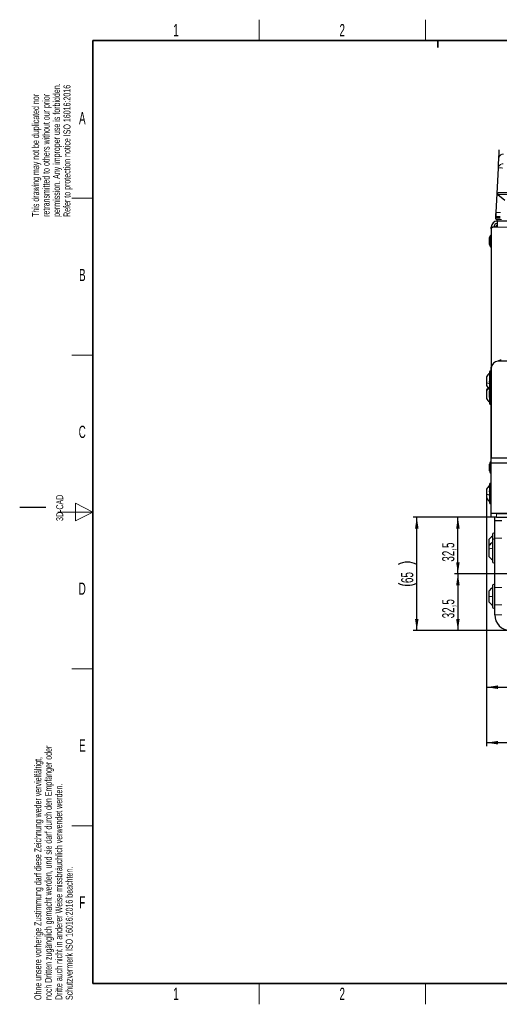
# Paper-space layout 'Blatt5' of a CAD drawing. Header units: millimetres. Extents: x 5 to 418, y 2 to 292.
# Tile 1 of 20: x 5 to 143, y 6 to 288. Entities that reach past the tile are written whole.
import ezdxf

# ---------------------------------------------------------------- set-up
doc = ezdxf.new("R2010")
doc.units = ezdxf.units.MM
doc.layers.add('SLD-0', color=7, linetype='Continuous')
doc.styles.add('SLDTEXTSTYLE1', font='TXT', dxfattribs={"width": 0.605})
doc.dimstyles.new('SLDDIMSTYLE4', dxfattribs={"dimtxt": 3.5, "dimasz": 3.302, "dimexe": 0, "dimexo": 0.0625, "dimgap": 0.875, "dimtad": 1, "dimdec": 1, "dimlfac": 2, "dimrnd": 1e-09, "dimzin": 12, "dimdsep": 46, "dimtxsty": 'SLDTEXTSTYLE1', "dimsah": 1, "dimcen": 0.09, "dimadec": 0, "dimazin": 3, "dimtfac": 1, "dimtofl": 0, "dimtmove": 0, "dimatfit": 3, "dimfxl": 1, "dimfrac": 2, "dimtolj": 1, "dimtzin": 12, "dimarcsym": 0})
doc.dimstyles.new('SLDDIMSTYLE5', dxfattribs={"dimtxt": 3.5, "dimasz": 3.302, "dimexe": 0, "dimexo": 0.0625, "dimgap": 0.875, "dimtad": 1, "dimlfac": 2, "dimrnd": 1e-09, "dimzin": 12, "dimdsep": 46, "dimtxsty": 'SLDTEXTSTYLE1', "dimsah": 1, "dimcen": 0.09, "dimadec": 0, "dimazin": 3, "dimtfac": 1, "dimtofl": 0, "dimtmove": 0, "dimatfit": 3, "dimfxl": 1, "dimfrac": 2, "dimtolj": 1, "dimtzin": 12, "dimarcsym": 0})

# ---------------------------------------------------------------- blocks, each defined once
blk = doc.blocks.new('_D_18')
at = {"layer": 'SLD-0', "color": 7}
for p, q in [((139, 151.3), (139, 95.98)), ((171.88, 129.54), (171.88, 95.98)), ((139, 96.98), (171.88, 96.98))]:
    blk.add_line(p, q, dxfattribs=at)
for points in [[(139, 96.98), (142.3, 96.47), (142.3, 97.49)], [(171.88, 96.98), (168.57, 97.49), (168.57, 96.47)]]:
    blk.add_solid(points, dxfattribs=at)
at = {"layer": 'SLD-0', "color": 7, "insert": (150.76, 101.49), "char_height": 3.5, "attachment_point": 1, "style": 'SLDTEXTSTYLE1'}
blk.add_mtext('65,8', dxfattribs=at)
blk = doc.blocks.new('_D_20')
at = {"layer": 'SLD-0', "color": 7}
for p, q in [((140.38, 145.79), (129.8, 145.79)), ((130.8, 129.54), (130.8, 145.79)), ((171.88, 129.54), (129.8, 129.54))]:
    blk.add_line(p, q, dxfattribs=at)
for points in [[(130.8, 145.79), (130.3, 142.49), (131.31, 142.49)], [(130.8, 129.54), (131.31, 132.84), (130.3, 132.84)]]:
    blk.add_solid(points, dxfattribs=at)
at = {"layer": 'SLD-0', "color": 7, "insert": (126.29, 132.99), "char_height": 3.5, "attachment_point": 1, "rotation": 90, "style": 'SLDTEXTSTYLE1'}
blk.add_mtext('32,5', dxfattribs=at)
blk = doc.blocks.new('_D_21')
at = {"layer": 'SLD-0', "color": 7}
for p, q in [((171.88, 129.54), (129.8, 129.54)), ((130.8, 129.54), (130.8, 113.29)), ((157.88, 113.29), (129.8, 113.29))]:
    blk.add_line(p, q, dxfattribs=at)
for points in [[(130.8, 129.54), (130.3, 126.24), (131.31, 126.24)], [(130.8, 113.29), (131.31, 116.59), (130.3, 116.59)]]:
    blk.add_solid(points, dxfattribs=at)
at = {"layer": 'SLD-0', "color": 7, "insert": (126.29, 116.74), "char_height": 3.5, "attachment_point": 1, "rotation": 90, "style": 'SLDTEXTSTYLE1'}
blk.add_mtext('32,5', dxfattribs=at)
blk = doc.blocks.new('_D_22')
at = {"layer": 'SLD-0', "color": 7}
for p, q in [((140.38, 145.79), (118, 145.79)), ((119, 113.29), (119, 145.79)), ((145.88, 113.29), (118, 113.29))]:
    blk.add_line(p, q, dxfattribs=at)
for centre, start, end in [((116.31, 126.84), 63.4349, 116.5651), ((116.31, 132.24), 243.4349, 296.5651)]:
    blk.add_arc(centre, 6.01, start, end, dxfattribs=at)
for points in [[(119, 145.79), (118.49, 142.49), (119.51, 142.49)], [(119, 113.29), (119.51, 116.59), (118.49, 116.59)]]:
    blk.add_solid(points, dxfattribs=at)
at = {"layer": 'SLD-0', "color": 7, "insert": (114.49, 126.87), "char_height": 3.5, "attachment_point": 1, "rotation": 90, "style": 'SLDTEXTSTYLE1'}
blk.add_mtext('65', dxfattribs=at)
blk = doc.blocks.new('_D_23')
at = {"layer": 'SLD-0', "color": 7}
for p, q in [((139, 151.3), (139, 80.06)), ((226.88, 129.04), (226.88, 80.06)), ((226.88, 81.06), (139, 81.06))]:
    blk.add_line(p, q, dxfattribs=at)
for points in [[(139, 81.06), (142.3, 80.56), (142.3, 81.57)], [(226.88, 81.06), (223.57, 81.57), (223.57, 80.56)]]:
    blk.add_solid(points, dxfattribs=at)
at = {"layer": 'SLD-0', "color": 7, "insert": (176.92, 85.58), "char_height": 3.5, "attachment_point": 1, "style": 'SLDTEXTSTYLE1'}
blk.add_mtext('175,8', dxfattribs=at)

psp = doc.layouts.new('Blatt5')

# ---------------------------------------------------------------- linework, layer by layer
at = {"color": 7, "linetype": 'Continuous', "lineweight": 25}
for p, q in [((141.754, 233.1742), (142.4225, 245.931)), ((142.2224, 238.3288), (144.3077, 236.6996)), ((149.8764, 238.7759), (142.3764, 238.7759)), ((141.6581, 231.3449), (141.6795, 231.7527)), ((141.9291, 231.9896), (142.9296, 231.9896)), ((140.3764, 228.9896), (140.8764, 228.9896)), ((140.3764, 228.4896), (140.3764, 228.9896)), ((142.1264, 228.9896), (140.8764, 228.9896)), ((142.9085, 231.2396), (141.7579, 231.2396)), ((141.8014, 228.9896), (141.8014, 229.2146)), ((141.9014, 229.3146), (142.1264, 229.3146)), ((142.1214, 230.8344), (142.1051, 231.1449)), ((142.1214, 230.8344), (142.1264, 230.7396)), ((142.1264, 228.9896), (142.1264, 230.7396)), ((303.6264, 230.7396), (142.1264, 230.7396)), ((140.3764, 226.6221), (140.1264, 226.6221)), ((140.1264, 223.3571), (140.1264, 226.6221)), ((140.3764, 228.4896), (140.3764, 188.9396)), ((139.8764, 224.0186), (139.8764, 225.9607)), ((140.1264, 223.3571), (140.3764, 223.3571)), ((303.3514, 190.5396), (142.4014, 190.5396)), ((139.8764, 187.4896), (139.8764, 183.8606)), ((140.3764, 188.9396), (140.4418, 188.9396)), ((140.3764, 188.9396), (140.3764, 188.7896)), ((140.3764, 162.7896), (140.3764, 188.7896)), ((140.3764, 188.7896), (140.417, 188.7896)), ((140.4014, 188.5396), (140.4014, 162.7896)), ((139.0014, 186.0271), (139.0014, 184.3638)), ((139.0014, 184.3638), (139.0014, 183.5521)), ((139.8764, 183.8606), (139.8764, 182.0896)), ((139.0014, 182.2771), (139.0014, 182.0119)), ((139.0014, 182.0119), (139.0014, 179.8021)), ((139.8764, 182.0896), (139.8764, 181.9854)), ((139.8777, 182.0633), (139.8764, 182.0107)), ((139.8764, 180.0686), (139.8764, 182.0107)), ((140.1264, 179.4071), (140.1264, 181.8396)), ((139.8764, 180.0822), (139.8764, 178.3396)), ((140.1264, 179.4071), (140.3764, 179.4071)), ((140.3764, 161.6221), (140.1264, 161.6221)), ((140.1264, 158.3571), (140.1264, 161.6221)), ((140.3764, 162.7896), (147.1352, 162.7896)), ((140.3764, 161.2896), (140.3764, 162.7896)), ((140.3764, 146.7896), (140.3764, 161.2896)), ((207.9764, 161.2896), (140.3764, 161.2896)), ((139.8764, 159.0186), (139.8764, 160.9607)), ((140.1264, 158.3571), (140.3764, 158.3571)), ((139.0014, 153.7771), (139.0014, 152.3221)), ((139.8764, 155.2396), (139.8764, 152.065)), ((139.0014, 152.3221), (139.0014, 151.3021)), ((139.8764, 152.065), (139.8764, 149.8396)), ((305.3764, 146.7896), (140.3764, 146.7896)), ((140.3764, 145.7896), (140.3764, 146.7896)), ((141.8764, 145.7896), (140.3764, 145.7896)), ((141.3764, 144.7896), (141.3764, 145.7896)), ((141.3764, 144.7896), (143.3764, 144.7896)), ((141.3764, 139.7896), (141.3764, 144.7896)), ((141.8764, 146.7896), (303.8764, 146.7896)), ((141.8764, 145.7896), (303.8764, 145.7896)), ((139.7264, 139.3296), (139.7264, 137.5805)), ((140.7764, 140.8896), (140.7764, 139.1405)), ((140.7764, 139.1405), (140.7764, 137.0672)), ((141.3764, 125.6101), (141.3764, 139.7896)), ((139.7264, 137.5805), (139.7264, 136.5505)), ((139.7264, 136.5505), (139.7264, 134.5005)), ((140.7764, 137.0672), (140.7764, 132.9405)), ((139.7264, 124.5805), (139.7264, 123.0405)), ((140.7764, 126.1405), (140.7764, 119.9405)), ((141.3764, 120.6101), (141.3764, 125.6101)), ((139.7264, 123.0405), (139.7264, 121.5005)), ((141.3764, 117.7896), (141.3764, 120.6101))]:
    psp.add_line(p, q, dxfattribs=at)
at = {"color": 7, "linetype": 'Continuous', "lineweight": 18}
for p, q in [((146.2199, 238.3288), (142.2224, 238.3288)), ((141.8014, 229.2146), (141.6798, 229.2146)), ((141.9014, 229.3146), (141.9014, 229.4361)), ((142.1264, 228.9896), (303.6264, 228.9896)), ((141.8764, 146.7896), (141.8764, 145.7896)), ((143.3764, 139.7896), (141.3764, 139.7896)), ((141.3764, 125.6101), (143.3764, 125.6101)), ((143.3764, 120.6101), (141.3764, 120.6101)), ((143.3764, 117.7896), (141.3764, 117.7896))]:
    psp.add_line(p, q, dxfattribs=at)
for centre, radius, start, end in [((143.8184, 248.7176), 1.2481, 86.010055, 176.907394), ((143.6676, 245.8625), 1.247, 85.954089, 176.853299), ((143.0466, 239.9491), 6.0143, 84.043308, 95.956692)]:
    psp.add_arc(centre, radius, start, end, dxfattribs=at)
at = {"color": 7, "linetype": 'Continuous', "lineweight": 25}
for centre, radius, start, end in [((142.3764, 238.5259), 0.25, 90, 232), ((141.9291, 231.7396), 0.25, 90, 177), ((142.1264, 228.9896), 1.75, 90, 180), ((140.8764, 228.4896), 0.5, 90, 180), ((142.1264, 228.9896), 1, 90, 180), ((142.1264, 228.9896), 0.5, 90, 180), ((141.7579, 231.3396), 0.1, 177, 270), ((141.9014, 229.2146), 0.1, 90, 180), ((142.0053, 231.1396), 0.1, 3, 90), ((142.2213, 230.8396), 0.1, 183, 270), ((140.8764, 225.9607), 1, 138.590378, 180), ((140.8764, 224.0186), 1, 180, 221.409622), ((142.4014, 188.5396), 2, 90, 180), ((143.2264, 188.7896), 2, 90, 119.303951), ((141.511, 184.6246), 2.875, 124.651518, 150.801104), ((140.1264, 187.4896), 0.25, 0, 180), ((141.511, 184.9547), 2.875, 209.198896, 235.348482), ((141.511, 180.8746), 2.875, 134.799086, 150.801104), ((140.1264, 182.0896), 0.25, 180, 0), ((141.511, 181.2047), 2.875, 209.198896, 235.348482), ((140.8764, 180.0686), 1, 180, 221.409622), ((140.1264, 178.3396), 0.25, 180, 0), ((140.8764, 160.9607), 1, 138.590378, 180), ((140.8764, 159.0186), 1, 180, 221.409622), ((140.1264, 155.2396), 0.25, 0, 180), ((141.511, 152.3746), 2.875, 124.651518, 150.801104), ((141.511, 152.7047), 2.875, 209.198896, 235.348482), ((140.1264, 149.8396), 0.25, 180, 0), ((142.27, 137.6018), 3.075, 119.060563, 145.811896), ((142.27, 135.8526), 3.075, 119.060563, 145.811896), ((141.0764, 140.8896), 0.3, 0, 180), ((141.0764, 139.1405), 0.3, 0, 180), ((142.27, 136.2284), 3.075, 214.188104, 240.939437), ((141.0764, 132.9405), 0.3, 180, 0), ((142.27, 122.8526), 3.075, 119.060563, 145.811896), ((141.0764, 126.1405), 0.3, 0, 180), ((142.27, 123.2284), 3.075, 214.188104, 240.939437), ((141.0764, 119.9405), 0.3, 180, 0), ((145.8764, 117.7896), 4.5, 180, 270)]:
    psp.add_arc(centre, radius, start, end, dxfattribs=at)
at = {"color": 7, "linetype": 'Continuous', "lineweight": 18}
for centre, major_axis, ratio, start_param, end_param in [((142.9305, 231.7396), (1.251, -0.0131), 0.00347958, 1.57156383, 3.14144677), ((143.0091, 233.2396), (1.2551, 0.0658), 0.05169495, 3.13615959, 4.70421686), ((142.9095, 231.3396), (1.2514, -0.0052), 0.00139105, 1.57164265, 3.14152558), ((143.3571, 231.1396), (1.252, -0.0052), 0.0041678, 1.57377129, 3.14182856), ((143.3728, 230.8396), (1.2514, 0.0052), 0.00417146, 3.14179378, 4.70985106)]:
    psp.add_ellipse(centre, major_axis=major_axis, ratio=ratio, start_param=start_param, end_param=end_param, dxfattribs=at)
at = {"color": 7, "linetype": 'Continuous', "lineweight": 25}
for points, knots in [([(142.4225, 245.931), (142.4259, 245.9949), (142.4812, 247.0512), (142.5281, 247.9451), (142.5721, 248.7849)], [0, 0, 0, 0, 0.06053553, 1, 1, 1, 1]), ([(142.5721, 248.7849), (142.5725, 248.7929), (142.5745, 248.8308), (142.586, 249.05), (142.6139, 249.5823), (142.6518, 250.3067), (142.6811, 250.8646), (142.6957, 251.1436)], [0, 0, 0, 0, 0.062417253, 0.296789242, 0.531187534, 0.765593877, 1, 1, 1, 1]), ([(141.6795, 231.7527), (141.6811, 231.7846), (141.6847, 231.8526), (141.7126, 232.3843), (141.7388, 232.8848), (141.7539, 233.1728), (141.754, 233.1742)], [0, 0, 0, 0, 0.27783437, 0.59366904, 0.99801043, 1, 1, 1, 1]), ([(139.9619, 184.4107), (139.9502, 184.4142), (139.9269, 184.4213), (139.8992, 184.4607), (139.8809, 184.52), (139.8741, 184.5953), (139.8807, 184.6757), (139.899, 184.749), (139.9267, 184.8082), (139.9502, 184.8308), (139.9619, 184.8421)], [0, 0, 0, 0, 0.12522067, 0.24948138, 0.37432391, 0.49906134, 0.62389537, 0.74938732, 0.87444029, 1, 1, 1, 1]), ([(139.0243, 182.1246), (139.0248, 182.1239), (139.0311, 182.114), (139.0524, 182.0753), (139.0754, 182.0338), (139.0869, 182.0131)], [0, 0, 0, 0, 0.03655691, 0.51688902, 1, 1, 1, 1]), ([(139.9619, 180.4831), (139.9502, 180.4817), (139.9269, 180.479), (139.8993, 180.5042), (139.8809, 180.5518), (139.8741, 180.6199), (139.8807, 180.6986), (139.899, 180.7759), (139.9267, 180.8437), (139.9502, 180.8743), (139.9619, 180.8897)], [0, 0, 0, 0, 0.1251933, 0.24943846, 0.37427938, 0.49902445, 0.62386859, 0.74936876, 0.87443044, 1, 1, 1, 1]), ([(139.9213, 153.0666), (139.9141, 153.0846), (139.8972, 153.1265), (139.8811, 153.1977), (139.874, 153.2674), (139.881, 153.318), (139.8955, 153.3435), (139.9103, 153.3421), (139.9156, 153.3416)], [0, 0, 0, 0, 0.14151873, 0.33008664, 0.51850977, 0.70708255, 0.89664623, 1, 1, 1, 1]), ([(139.9619, 152.0101), (139.9502, 152.0095), (139.9269, 152.0084), (139.8992, 152.036), (139.8809, 152.0856), (139.8741, 152.155), (139.8807, 152.2342), (139.899, 152.3111), (139.9267, 152.3777), (139.9502, 152.4071), (139.9619, 152.4219)], [0, 0, 0, 0, 0.12522067, 0.24948138, 0.37432391, 0.49906134, 0.62389537, 0.74938732, 0.87444029, 1, 1, 1, 1])]:
    psp.add_open_spline(points, degree=3, knots=knots, dxfattribs=at)
at = {"color": 7, "linetype": 'Continuous', "lineweight": 18}
psp.add_open_spline([(141.754, 233.1742), (141.7539, 233.1732), (141.7489, 233.077), (141.7508, 232.8425), (141.8006, 232.4586), (141.873, 232.078), (141.9116, 232.0173), (141.9291, 231.9896)], degree=3, knots=[0, 0, 0, 0, 0.001938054, 0.175858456, 0.429353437, 0.740382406, 1, 1, 1, 1], dxfattribs=at)
for points in [[(139.8764, 184.0327), (139.703, 184.0792), (139.3561, 184.1724), (139.1196, 184.3), (139.0014, 184.3638)], [(139.8764, 182.7681), (139.703, 182.6617), (139.3561, 182.4491), (139.1196, 182.1576), (139.0014, 182.0119)], [(139.8764, 152.1529), (139.703, 152.1767), (139.3561, 152.2243), (139.1196, 152.2895), (139.0014, 152.3221)], [(140.7764, 136.8685), (140.5732, 136.8257), (140.1669, 136.7401), (139.8732, 136.6137), (139.7264, 136.5505)], [(140.7764, 123.0405), (140.5732, 123.0405), (140.1669, 123.0405), (139.8732, 123.0405), (139.7264, 123.0405)]]:
    psp.add_open_spline(points, degree=3, dxfattribs=at)
at = {"layer": 'SLD-0', "lineweight": 18}
for p, q in [((73.75, 282.5), (73.75, 288.5)), ((121.5, 282.5), (121.5, 288.5)), ((20, 237.25), (26, 237.25)), ((20, 192.25), (26, 192.25)), ((26, 147.25), (21, 149.75)), ((21, 149.75), (21, 144.75)), ((16, 147.25), (26, 147.25)), ((21, 144.75), (26, 147.25)), ((20, 102.25), (26, 102.25)), ((20, 57.25), (26, 57.25)), ((73.75, 6), (73.75, 12)), ((121.5, 6), (121.5, 12))]:
    psp.add_line(p, q, dxfattribs=at)
at = {"layer": 'SLD-0', "lineweight": 35}
for p, q in [((408, 282.5), (26, 282.5)), ((26, 282.5), (26, 12)), ((26, 12), (408, 12))]:
    psp.add_line(p, q, dxfattribs=at)
at = {"layer": 'SLD-0'}
for p, q in [((125, 280.5), (125, 282.5)), ((125, 282.5), (125, 280.5)), ((12.5, 148.5), (5, 148.5))]:
    psp.add_line(p, q, dxfattribs=at)

# ---------------------------------------------------------------- texts
at = {"layer": 'SLD-0', "char_height": 2, "attachment_point": 1, "rotation": 90, "style": 'SLDTEXTSTYLE1'}
for s, insert in [('permission. Any improper use is forbidden.', (14.5783, 231.9088)), ('retransmitted to others without our prior', (11.5783, 231.9088)), ('Refer to protection notice ISO 16016:2016', (17.5783, 231.9088)), ('This drawing may not be duplicated nor', (8.5783, 231.9088)), ('3D-CAD', (15.4939, 144.6806)), ('noch Dritten zugänglich gemacht werden, und sie darf durch den Empfänger oder', (12.2299, 7.2381)), ('Ohne unsere vorherige Zustimmung darf diese Zeichnung weder vervielfältigt,', (9.2299, 7.2381)), ('Dritte auch nicht in anderer Weise missbräuchlich verwendet werden.', (15.2299, 7.2381)), ('Schutzvermerk ISO 16016:2016 beachten.', (18.2299, 7.2381))]:
    psp.add_mtext(s, dxfattribs=dict(at, insert=insert))
at = {"layer": 'SLD-0', "char_height": 3.5, "attachment_point": 2, "style": 'SLDTEXTSTYLE1'}
for s, insert in [('1', (49.8527, 287.243)), ('2', (97.6027, 287.243)), ('A', (22.9816, 262.0011)), ('B', (22.9816, 217.0011)), ('C', (22.9597, 172.0011)), ('D', (22.9597, 127.0011)), ('E', (22.9816, 82.0011)), ('F', (22.9536, 37.0011)), ('1', (49.8527, 10.743)), ('2', (97.6027, 10.743))]:
    psp.add_mtext(s, dxfattribs=dict(at, insert=insert))

# ---------------------------------------------------------------- dimensions: what is measured, and where the dimension line sits
at = {"layer": 'SLD-0', "color": 7}
for base, p1, p2, picture, middle in [((171.8763606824, 96.9787890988), (139.0013606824, 151.3021349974), (171.8763606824, 129.5404890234), '_D_18', (155.4388606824, 96.9787890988)), ((139.0013606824, 81.0638786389), (226.8763606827, 129.0396349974), (139.0013606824, 151.3021349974), '_D_23', (182.9388606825, 81.0638786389))]:
    dim = psp.add_linear_dim(base=base, p1=p1, p2=p2, dimstyle='SLDDIMSTYLE4', dxfattribs=at)
    dim.commit()
    dim.dimension.update_dxf_attribs({"geometry": picture, "text_midpoint": middle, "dimtype": 160})
dim = psp.add_linear_dim(base=(118.9994, 145.7896), p1=(145.8764, 113.2896), p2=(140.3764, 145.7896), angle=90, text='(<>)', dimstyle='SLDDIMSTYLE5', dxfattribs=at)
dim.commit()
dim.dimension.update_dxf_attribs({"geometry": '_D_22', "text_midpoint": (118.9994, 129.5396), "dimtype": 160})
for base, p2, picture, middle in [((130.8035, 145.7896), (140.3764, 145.7896), '_D_20', (130.8035, 137.6651)), ((130.8035, 113.2896), (157.8764, 113.2896), '_D_21', (130.8035, 121.4151))]:
    dim = psp.add_linear_dim(base=base, p1=(171.8764, 129.5405), p2=p2, angle=90, dimstyle='SLDDIMSTYLE5', dxfattribs=at)
    dim.commit()
    dim.dimension.update_dxf_attribs({"geometry": picture, "text_midpoint": middle, "dimtype": 160})

doc.saveas('drawing.dxf')
